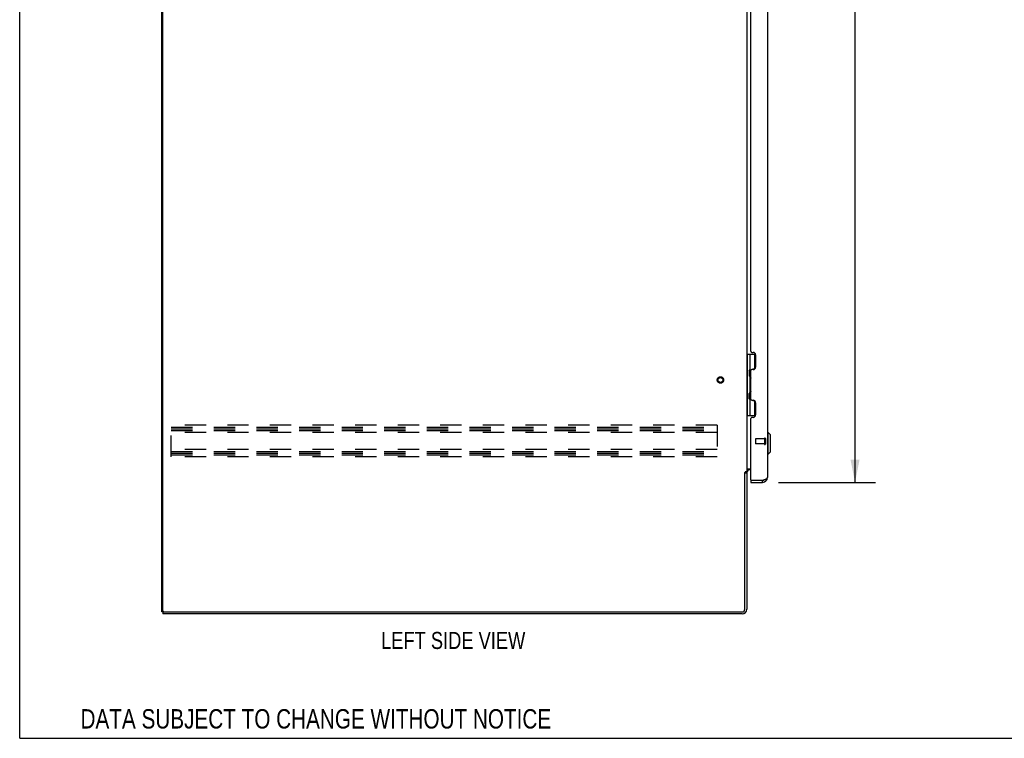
# Model space of a CAD drawing. Header units: inches. Extents: x 0 to 199, y 0 to 129.
# Tile 1 of 43: x 0 to 51, y 0 to 37. Entities that reach past the tile are written whole.
import ezdxf

# ---------------------------------------------------------------- set-up
doc = ezdxf.new("R2010")
doc.units = ezdxf.units.IN
doc.header["$LTSCALE"] = 10.923842
doc.header["$MEASUREMENT"] = 0
doc.linetypes.add('HIDDEN', pattern=[0.2, 0.1, -0.1])
doc.layers.get('0').update_dxf_attribs({"linetype": 'CONTINUOUS'})
for name, color, linetype in [('02___PRT_ALL_AXES', 7, 'CONTINUOUS'), ('DEFAULT_2', 8, 'HIDDEN'), ('DIMENSIONS', 7, 'CONTINUOUS')]:
    doc.layers.add(name, color=color, linetype=linetype)
doc.styles.get("Standard").update_dxf_attribs({"font": 'txt', "width": 0.8})
doc.dimstyles.new('DIMSTYLE_1', dxfattribs={"dimtxt": 0.876244, "dimasz": 1.168325, "dimexe": 0.09, "dimexo": 0.07, "dimgap": 0.0375, "dimtad": 0, "dimtih": 1, "dimtoh": 1, "dimzin": 4, "dimdsep": 46, "dimtxsty": 'Standard', "dimblk": '_FILLED', "dimblk1": '_FILLED', "dimblk2": '_FILLED', "dimcen": 0.09, "dimadec": 0, "dimazin": 0, "dimtfac": 1, "dimtofl": 0, "dimtmove": 0, "dimatfit": 3, "dimldrblk": '_FILLED', "dimfxl": 0, "dimtolj": 1, "dimtzin": 4, "dimarcsym": 0})

# ---------------------------------------------------------------- blocks, each defined once
blk = doc.blocks.new('_FILLED')
at = {"color": 0, "linetype": 'ByBlock'}
blk.add_solid([(0, 0), (-1, 0.2), (-1, -0.2)], dxfattribs=at)
blk = doc.blocks.new('*D2')
at = {"layer": 'DIMENSIONS', "color": 2, "linetype": 'Continuous'}
for p, q in [((38.923, 75.628), (43.896, 75.628)), ((42.845, 75.628), (42.845, 45.254)), ((42.845, 13.128), (42.845, 42.187)), ((38.923, 13.128), (43.896, 13.128))]:
    blk.add_line(p, q, dxfattribs=at)
at = {"layer": 'DIMENSIONS', "color": 2, "linetype": 'Continuous', "xscale": 1.1683254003, "yscale": 1.1683254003, "zscale": 1.1683254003}
for p, rotation in [((42.845, 75.628), 90), ((42.845, 13.128), 270)]:
    blk.add_blockref('_FILLED', p, dxfattribs=dict(at, rotation=rotation))
at = {"layer": 'DIMENSIONS', "color": 2, "linetype": 'Continuous', "insert": (42.845, 44.816), "char_height": 0.8762, "width": 3.50498, "attachment_point": 2, "line_spacing_factor": 0.9}
blk.add_mtext('62.50\\PDOOR', dxfattribs=at)

msp = doc.modelspace()

# ---------------------------------------------------------------- linework, layer by layer
at = {"color": 7, "linetype": 'Continuous'}
for p, q in [((0, 0), (0, 128.516)), ((37.297, 19.703), (37.741, 19.703)), ((37.337, 16.553), (37.337, 19.703)), ((37.474, 18.913), (37.474, 19.703)), ((37.691, 19.703), (37.691, 18.936)), ((37.41, 18.849), (37.474, 18.913)), ((37.41, 18.849), (37.41, 18.588)), ((37.427, 18.571), (37.427, 18.865)), ((37.671, 18.925), (37.611, 18.925)), ((37.41, 18.588), (37.474, 18.524)), ((37.474, 17.732), (37.474, 18.524)), ((37.41, 17.668), (37.474, 17.732)), ((37.427, 17.39), (37.427, 17.684)), ((37.41, 17.407), (37.41, 17.668)), ((37.41, 17.407), (37.474, 17.343)), ((37.474, 16.553), (37.474, 17.343)), ((37.611, 17.331), (37.671, 17.331)), ((37.691, 17.319), (37.691, 16.553)), ((37.297, 16.553), (37.741, 16.553)), ((38.391, 15.68), (38.351, 15.68)), ((38.509, 15.561), (38.391, 15.68)), ((38.391, 14.577), (38.391, 15.68)), ((38.509, 14.695), (38.509, 15.561)), ((38.509, 14.695), (38.391, 14.577)), ((38.391, 14.577), (38.351, 14.577)), ((37.193, 13.618), (37.297, 13.618)), ((37.497, 13.232), (37.517, 13.232)), ((37.497, 13.232), (37.497, 13.128)), ((38.105, 13.128), (38.105, 13.232)), ((7.349, 6.482), (7.297, 6.482)), ((7.349, 6.482), (7.349, 6.378)), ((7.35, 6.482), (7.405, 6.482)), ((0, 0), (198.615, 0))]:
    msp.add_line(p, q, dxfattribs=at)
at = {"color": 3, "linetype": 'Continuous'}
for p, q in [((7.297, 6.482), (7.297, 78.274)), ((7.349, 6.544), (7.349, 78.211)), ((38.351, 75.381), (38.351, 13.374)), ((37.297, 75.085), (37.297, 13.67)), ((37.497, 19.856), (37.497, 42.65)), ((37.56, 19.793), (37.617, 19.793)), ((37.747, 19.663), (37.747, 19.043)), ((37.497, 17.4), (37.497, 18.856)), ((37.617, 18.913), (37.56, 18.913)), ((37.56, 17.342), (37.617, 17.342)), ((37.747, 17.212), (37.747, 16.592)), ((37.497, 13.252), (37.497, 16.4)), ((37.617, 16.462), (37.56, 16.462)), ((37.297, 13.67), (37.223, 13.67)), ((37.338, 13.826), (37.497, 13.826)), ((37.497, 13.774), (37.44, 13.774)), ((37.193, 6.625), (37.193, 13.63)), ((37.297, 13.631), (37.297, 6.624)), ((37.517, 13.232), (38.105, 13.232)), ((37.497, 13.128), (38.105, 13.128)), ((37.051, 6.378), (7.349, 6.378)), ((7.412, 6.482), (37.05, 6.482))]:
    msp.add_line(p, q, dxfattribs=at)
for points in [[(37.207, 13.652), (37.204, 13.647), (37.204, 13.646), (37.203, 13.644), (37.202, 13.642), (37.201, 13.641), (37.2, 13.639), (37.199, 13.637), (37.197, 13.635), (37.196, 13.634), (37.195, 13.632), (37.193, 13.63)], [(37.223, 13.67), (37.221, 13.669), (37.219, 13.667), (37.217, 13.666), (37.216, 13.664), (37.214, 13.663), (37.213, 13.661), (37.212, 13.66), (37.211, 13.658), (37.21, 13.657), (37.209, 13.656), (37.208, 13.654), (37.207, 13.653), (37.207, 13.652)], [(37.318, 13.803), (37.313, 13.8), (37.311, 13.799), (37.308, 13.798), (37.306, 13.797), (37.304, 13.795), (37.302, 13.794), (37.301, 13.792), (37.299, 13.791), (37.298, 13.789), (37.298, 13.788), (37.297, 13.786), (37.297, 13.785)], [(37.338, 13.826), (37.338, 13.824), (37.337, 13.822), (37.337, 13.82), (37.336, 13.818), (37.336, 13.817), (37.335, 13.815), (37.333, 13.813), (37.332, 13.812), (37.33, 13.81), (37.328, 13.809), (37.327, 13.807), (37.325, 13.806), (37.322, 13.805), (37.32, 13.804), (37.318, 13.803)], [(38.105, 13.232), (38.121, 13.238), (38.137, 13.244), (38.153, 13.25), (38.169, 13.256), (38.184, 13.261)], [(38.184, 13.261), (38.199, 13.267), (38.214, 13.273), (38.228, 13.279), (38.242, 13.285), (38.255, 13.291), (38.267, 13.297), (38.279, 13.303), (38.29, 13.309), (38.3, 13.315), (38.31, 13.321), (38.318, 13.327), (38.326, 13.333), (38.332, 13.339), (38.338, 13.345), (38.343, 13.351), (38.346, 13.356), (38.349, 13.362), (38.351, 13.368), (38.351, 13.374)]]:
    msp.add_lwpolyline(points, dxfattribs=at)
for centre, radius, start, end in [((37.56, 19.856), 0.0625, 180, 270), ((37.617, 19.663), 0.13, 0, 90), ((37.56, 18.851), 0.0625, 90, 175.4114), ((37.617, 19.043), 0.13, 270, 360), ((37.56, 17.405), 0.0625, 184.5886, 270), ((37.617, 17.212), 0.13, 0, 90), ((37.56, 16.4), 0.0625, 90, 180), ((37.617, 16.592), 0.13, 270, 360), ((37.44, 13.631), 0.142, 90, 180), ((37.517, 13.252), 0.02, 180, 270), ((38.105, 13.374), 0.246, 270, 360), ((37.05, 6.625), 0.143, 270, 360), ((37.051, 6.624), 0.246, 270, 360), ((7.412, 6.544), 0.0625, 180, 270)]:
    msp.add_arc(centre, radius, start, end, dxfattribs=at)
at = {"color": 7, "linetype": 'Continuous'}
for centre, radius, start, end in [((37.411, 18.821), 0.116, 33.7497, 57.1581), ((37.411, 18.615), 0.116, 302.8419, 317.6099), ((37.947, 18.348), 0.472, 162.1337, 180), ((37.947, 17.907), 0.472, 180, 197.8663), ((37.411, 17.64), 0.116, 42.3901, 57.1581), ((37.411, 17.434), 0.116, 302.8419, 326.2512), ((38.105, 13.374), 0.142, 270, 311.3664), ((38.097, 13.382), 0.15, 275.8469, 308.0863)]:
    msp.add_arc(centre, radius, start, end, dxfattribs=at)
at = {"layer": '02___PRT_ALL_AXES', "color": 8, "linetype": 'HIDDEN'}
for p, q in [((38.204, 15.356), (37.757, 15.356)), ((38.204, 15.356), (38.204, 15.108)), ((38.204, 15.108), (37.757, 15.108))]:
    msp.add_line(p, q, dxfattribs=at)
msp.add_circle((35.943, 18.378), 0.124, dxfattribs=at)
at = {"layer": 'DEFAULT_2', "color": 8, "linetype": 'HIDDEN'}
for p, q in [((35.776, 16.065), (7.776, 16.065)), ((7.776, 14.44), (7.776, 16.065)), ((7.776, 15.961), (35.776, 15.961)), ((7.776, 15.871), (35.776, 15.871)), ((7.776, 15.794), (35.776, 15.794)), ((35.776, 15.69), (7.776, 15.69)), ((35.776, 16.065), (35.776, 14.44)), ((37.747, 15.346), (37.747, 15.118)), ((38.204, 15.374), (38.204, 15.09)), ((38.247, 15.374), (38.247, 15.09)), ((35.776, 14.815), (7.776, 14.815)), ((7.776, 14.711), (35.776, 14.711)), ((7.776, 14.621), (35.776, 14.621)), ((7.776, 14.544), (35.776, 14.544)), ((35.776, 14.44), (7.776, 14.44))]:
    msp.add_line(p, q, dxfattribs=at)
for radius in [0.164, 0.124]:
    msp.add_circle((35.943, 18.378), radius, dxfattribs=at)
for centre, radius, start, end in [((37.757, 15.346), 0.01, 90, 180), ((38.226, 15.374), 0.0215, 0, 180), ((37.757, 15.118), 0.01, 180, 270), ((38.226, 15.09), 0.0215, 180, 360)]:
    msp.add_arc(centre, radius, start, end, dxfattribs=at)

# ---------------------------------------------------------------- texts
at = {"layer": 'DIMENSIONS', "color": 2, "linetype": 'Continuous', "attachment_point": 2, "line_spacing_factor": 0.9}
for s, insert, char_height, width in [('LEFT SIDE VIEW', (22.236, 5.457), 0.87624, 9.81393), ('DATA SUBJECT TO CHANGE WITHOUT NOTICE', (15.19, 1.495), 0.99308, 29.39507)]:
    msp.add_mtext(s, dxfattribs=dict(at, insert=insert, char_height=char_height, width=width))

# ---------------------------------------------------------------- dimensions: what is measured, and where the dimension line sits
at = {"layer": 'DIMENSIONS', "color": 2, "linetype": 'Continuous'}
dim = msp.add_linear_dim(base=(42.845, 75.628), p1=(38.853, 13.128), p2=(38.853, 75.628), angle=90, text='<>\\PDOOR', dimstyle='DIMSTYLE_1', dxfattribs=at)
dim.commit()
dim.dimension.update_dxf_attribs({"geometry": '*D2', "text_midpoint": (42.845, 43.721), "dimtype": 160})

doc.saveas('drawing.dxf')
